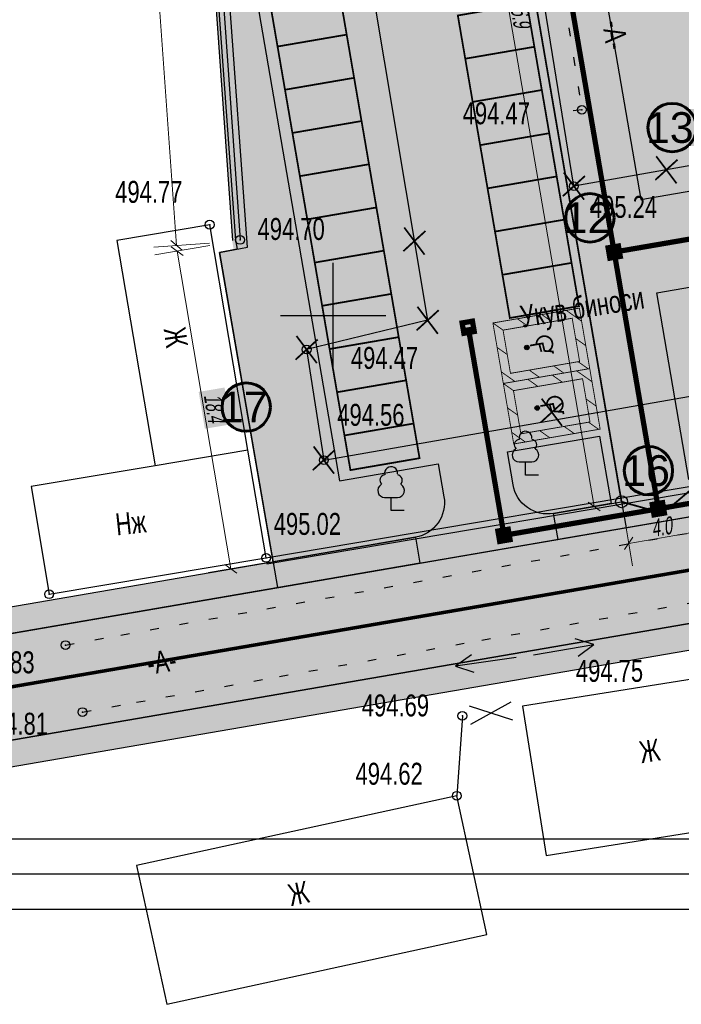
# Model space of a CAD drawing. Extents: x 0 to 667088, y 0 to 6446.
# Tile 10 of 256: x 1673 to 1710, y 240 to 296. Entities that reach past the tile are written whole.
import ezdxf

# ---------------------------------------------------------------- set-up
doc = ezdxf.new("R2010")
doc.units = 0
doc.header["$MEASUREMENT"] = 0
for name, pattern in [('CONTI', [0]), ('STRIH_1', [3, 2, -1]), ('STROT', [1.7, 0.5, -1.2])]:
    doc.linetypes.add(name, pattern=pattern)
for name, color, linetype in [('(002) Рамка', 7, 'Continuous'), ('Audi-СвК', 10, 'Continuous'), ('NAD_M0', 7, 'CONTI'), ('PI_OT0', 172, 'CONTI'), ('PI_TT0', 5, 'CONTI'), ('SETKR', 2, 'CONTI'), ('SIT_L0', 250, 'CONTI'), ('STR_L0', 6, 'CONTI'), ('USLZN0', 250, 'CONTI'), ('ZAPSK0', 250, 'CONTI'), ('стен', 7, 'Continuous')]:
    doc.layers.add(name, color=color, linetype=linetype)
doc.layers.add('.', color=7, linetype='Continuous', lineweight=15)
doc.layers.add('RAZMER CIP', color=252, linetype='Continuous', lineweight=18)
doc.styles.add('ESKD1', font='arial.ttf', dxfattribs={"width": 0.6, "oblique": 11})
doc.styles.add('GOST 2.304', font='CS_Gost2304.shx')
doc.styles.add('SHRFT', font='TXT', dxfattribs={"width": 0.75})
doc.styles.get("Standard").update_dxf_attribs({"font": 'times.ttf'})
doc.linetypes.add('ОГРАДА_ГЛИН', pattern='A,4,["|",Standard,S=0.8,R=0,X=0,Y=-0.8],0.5,["|",Standard,S=0.8,R=0,X=0,Y=-0.8],3.5', length=8)
doc.linetypes.add('ограждение2', pattern='A,0.25,-0.1,[132,ltypeshp.shx,S=0.1,R=0,X=-0.1,Y=0],-0.1,1', length=1.45)
doc.dimstyles.new('GENPLAN', dxfattribs={"dimtxt": 1, "dimasz": 0.6, "dimexe": 1.3, "dimexo": 1.5, "dimgap": 0.1, "dimtad": 1, "dimdec": 1, "dimzin": 0, "dimdsep": 46, "dimtxsty": 'ESKD1', "dimblk1": 'OBLIQUE', "dimblk2": 'OBLIQUE', "dimsah": 1, "dimcen": -2, "dimadec": 0, "dimazin": 0, "dimtfac": 0.75, "dimtdec": 1, "dimtix": 1, "dimtmove": 0, "dimatfit": 3, "dimfxl": 1, "dimtvp": 1.2, "dimtfill": 2, "dimtfillclr": 2, "dimlwd": 5, "dimlwe": 5, "dimarcsym": 0})

# ---------------------------------------------------------------- blocks, each defined once
blk = doc.blocks.new('BL_333')
at = {"color": 0}
for p, q in [((0, -3), (0, 3)), ((-3, 0), (3, 0))]:
    blk.add_line(p, q, dxfattribs=at)
blk = doc.blocks.new('BL_4031')
at = {"color": 0}
for p, q in [((0.5, 0), (4, 0)), ((4, 0), (3, 0.5)), ((3, -0.5), (4, 0))]:
    blk.add_line(p, q, dxfattribs=at)
blk = doc.blocks.new('BL_101')
at = {"color": 0}
for p, q in [((-0.37, 0.75), (0.37, 0.75)), ((0, 0), (0, 0.75)), ((0.75, 0), (0, 0))]:
    blk.add_line(p, q, dxfattribs=at)
for centre, radius, start, end in [((0, 2.13), 0.37, 355, 195), ((-0.34, 1.73), 0.3, 93.00000000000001, 230), ((0.34, 1.73), 0.3, 310, 87), ((-0.37, 1.14), 0.39, 120, 270), ((0.37, 1.14), 0.39, 270, 59.99999999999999)]:
    blk.add_arc(centre, radius, start, end, dxfattribs=at)
blk = doc.blocks.new('rhy')
at = {"layer": 'PI_TT0', "color": 0}
for centre in [(1354.941155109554, 290.78), (1354.481155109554, 286.43), (1333.711155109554, 284.23), (1335.441155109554, 283.36), (1339.241155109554, 277.11), (1340.221155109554, 270.81), (1336.931155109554, 265.23), (1324.551155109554, 263.16), (1325.491155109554, 260.26), (1326.451155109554, 256.44), (1348.121155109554, 256.23), (1347.801155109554, 251.67)]:
    blk.add_circle(centre, 0.25, dxfattribs=at)
for p in [(1354.941155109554, 290.78), (1354.481155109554, 286.43), (1333.711155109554, 284.23), (1335.441155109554, 283.36), (1339.241155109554, 277.11), (1340.221155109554, 270.81), (1336.931155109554, 265.23), (1324.551155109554, 263.16), (1325.491155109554, 260.26), (1326.451155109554, 256.44), (1348.121155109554, 256.23), (1347.801155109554, 251.67)]:
    blk.add_point(p, dxfattribs=at)
at = {"layer": 'SIT_L0', "color": 250}
for p, q in [((1355.621155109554, 260.29), (1354.551155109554, 260.61)), ((1352.171155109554, 259.7), (1355.621155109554, 260.29)), ((1354.721155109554, 259.63), (1355.621155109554, 260.29)), ((1348.501155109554, 256.8), (1350.971155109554, 256)), ((1350.891155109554, 257), (1348.591155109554, 255.73))]:
    blk.add_line(p, q, dxfattribs=at)
at = {"layer": 'STR_L0', "color": 0, "linetype": 'STROT'}
for points in [[(1325.491155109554, 260.26), (1328.651155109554, 260.83), (1336.971155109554, 262.33), (1348.701155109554, 264.44), (1362.101155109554, 266.84), (1375.441155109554, 269.22), (1386.971155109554, 271.27), (1394.941155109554, 272.66), (1400.561155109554, 273.59), (1406.191155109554, 274.48), (1411.821155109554, 275.35), (1417.461155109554, 276.2), (1423.091155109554, 277.06), (1428.721155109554, 277.93), (1434.351155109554, 278.84)], [(1338.881155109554, 323.82), (1349.301155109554, 325.67), (1354.941155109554, 290.78), (1353.871155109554, 290.67)], [(1326.451155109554, 256.44), (1329.541155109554, 257), (1337.701155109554, 258.47), (1349.231155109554, 260.54), (1362.441155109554, 262.9), (1375.641155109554, 265.25), (1387.141155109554, 267.28), (1395.251155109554, 268.67), (1401.111155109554, 269.6), (1406.971155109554, 270.46), (1412.851155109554, 271.27), (1418.721155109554, 272.08), (1424.601155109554, 272.9), (1430.461155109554, 273.76), (1436.321155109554, 274.69)]]:
    blk.add_lwpolyline(points, dxfattribs=at)
at = {"layer": 'STR_L0', "color": 0}
for points in [[(1338.711155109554, 323.17), (1346.141155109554, 278.78), (1339.241155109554, 277.11), (1340.221155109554, 270.81), (1430.271155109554, 286.52), (1424.401155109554, 321.82), (1415.151155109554, 320.21), (1418.311155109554, 301.14), (1376.681155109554, 293.55), (1373.131155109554, 312.37), (1363.671155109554, 310.62), (1367.401155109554, 288.7), (1354.481155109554, 286.43), (1348.261155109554, 324.79), (1338.711155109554, 323.17)], [(1332.195033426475, 321.8856982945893), (1333.174887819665, 309.4275495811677), (1335.004757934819, 283.3294020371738)], [(1335.891155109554, 271.38), (1333.711155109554, 284.23), (1328.421155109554, 283.33)], [(1328.421155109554, 283.33), (1330.601155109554, 270.49)], [(1336.931155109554, 265.23), (1335.891155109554, 271.38), (1330.601155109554, 270.49), (1323.521155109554, 269.31)], [(1323.521155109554, 269.31), (1324.551155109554, 263.16), (1336.921155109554, 265.23)], [(1351.541155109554, 256.77), (1352.891155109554, 248.26), (1369.021155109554, 250.83), (1367.671155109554, 259.34), (1351.541155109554, 256.77)], [(1348.121155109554, 256.23), (1347.801155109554, 251.67)], [(1329.541155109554, 247.69), (1331.261155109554, 239.78), (1349.521155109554, 243.76), (1347.801155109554, 251.67), (1329.541155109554, 247.69)]]:
    blk.add_lwpolyline(points, dxfattribs=at)
at = {"layer": 'ZAPSK0', "color": 0, "linetype": 'ОГРАДА_ГЛИН', "ltscale": 0.5}
for points in [[(1332.631155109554, 321.92), (1333.611155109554, 309.46), (1335.441155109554, 283.36)], [(1336.921155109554, 265.23), (1394.201155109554, 274.89), (1436.191155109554, 282.34)]]:
    blk.add_lwpolyline(points, dxfattribs=at)
at = {"layer": 'ZAPSK0', "color": 0, "linetype": 'ByBlock'}
blk.add_lwpolyline([(1336.979067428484, 264.8866027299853), (1394.260530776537, 274.5468495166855), (1436.251991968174, 281.9971087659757)], dxfattribs=at)
at = {"layer": 'SETKR', "color": 112}
blk.add_blockref('BL_333', (1340.751155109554, 279.05), dxfattribs=at)
at = {"layer": 'USLZN0', "color": 250}
for p in [(1351.721155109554, 269.95), (1344.056923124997, 267.9305579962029)]:
    blk.add_blockref('BL_101', p, dxfattribs=at)
at = {"layer": 'USLZN0', "color": 250, "rotation": 188}
blk.add_blockref('BL_4031', (1351.681155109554, 259.62), dxfattribs=at)
at = {"layer": 'NAD_M0', "color": 7, "style": 'SHRFT', "width": 0.75}
for s, rotation, p in [('-А-', 278, (1356.101155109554, 295.79)), ('Укув биноси', 9, (1351.531155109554, 278.36)), ('Ж', 278, (1331.081155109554, 278.29)), ('Нж', 6, (1328.411155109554, 266.51)), ('-А-', 9, (1330.241155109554, 258.57)), ('Ж', 9, (1358.331155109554, 253.52)), ('Ж', 12, (1338.341155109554, 245.37))]:
    blk.add_text(s, height=1.25, rotation=rotation, dxfattribs=at).set_placement(p)
at = {"layer": 'PI_OT0', "color": 0, "style": 'SHRFT', "width": 0.75}
for s, p in [('494.47', (1348.140411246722, 289.9553917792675)), ('494.77', (1328.322552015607, 285.4762445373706)), ('495.24', (1355.394624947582, 284.6201763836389)), ('494.70', (1336.441155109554, 283.36)), ('494.47', (1341.764039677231, 276.0096316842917)), ('494.56', (1340.987000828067, 272.7623894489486)), ('495.02', (1337.363752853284, 266.5446655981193)), ('494.83', (1319.890499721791, 258.6528142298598)), ('494.75', (1354.595052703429, 258.1656277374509)), ('494.69', (1342.386870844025, 256.1958497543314)), ('494.81', (1320.656167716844, 255.1511983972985)), ('494.62', (1342.028749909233, 252.3011500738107))]:
    blk.add_text(s, height=1.25, dxfattribs=at).set_placement(p)
blk = doc.blocks.new('A$C14e98bf5')
at = {"layer": '.', "linetype": 'Continuous', "lineweight": 30, "true_color": 0x7aafdf, "transparency": 33554687}
h = blk.add_hatch(color=143, dxfattribs=at)
h.dxf.hatch_style = 1
h.paths.add_polyline_path([(-33.50939620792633, 20.72560671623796), (-33.50939620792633, -13.49215335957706), (-9.55696415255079, -13.49215335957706), (-9.55696415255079, 20.72560671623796)])
h.paths.add_polyline_path([(-12.97874016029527, 17.30383070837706), (-12.97874016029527, -10.07037735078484), (-30.08762019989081, -10.07037735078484), (-30.08762019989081, 17.30383070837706)], flags=16)
at = {"layer": '.', "linetype": 'Continuous', "lineweight": 30, "true_color": 0xfecc66, "transparency": 33554687}
h = blk.add_hatch(color=31, dxfattribs=at)
h.dxf.hatch_style = 1
edge = h.paths.add_edge_path()
edge.add_arc((-21.21175285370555, 9.314839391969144), 0.8774987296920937, 0, 360)
at = {"color": 31, "linetype": 'Continuous', "lineweight": 30, "true_color": 0xfecc66, "const_width": 0.3421776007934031}
for points in [[(-9.55696415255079, 20.72560671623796), (-33.50939620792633, 20.72560671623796), (-33.50939620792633, -13.49215335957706), (-9.55696415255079, -13.49215335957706)], [(-12.97874016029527, 17.30383070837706), (-30.08762019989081, 17.30383070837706), (-30.08762019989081, -10.07037735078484), (-12.97874016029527, -10.07037735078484)]]:
    blk.add_lwpolyline(points, close=True, dxfattribs=at)
at = {"color": 31, "linetype": 'Continuous', "lineweight": 30, "true_color": 0xfecc66}
for points, const_width in [([(-33.50939620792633, 16.1296628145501), (-28.91345230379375, 20.72560671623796)], 0.3421776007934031), ([(-19.23520822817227, 20.72560671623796), (-22.65698423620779, 17.30383070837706)], 0.3421776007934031), ([(-12.97874016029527, 17.30383070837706), (-9.55696415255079, 20.72560671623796)], 0.3421776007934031), ([(-33.50939620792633, 6.451418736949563), (-30.08762019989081, 9.873194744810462)], 0.3421776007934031), ([(-20.68947678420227, 7.953844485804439), (-20.68947678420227, 2.947397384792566), (-23.71165182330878, 2.746248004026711), (-24.46804231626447, -0.4091127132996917), (-25.31984478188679, -0.4091127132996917)], 0.6843552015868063), ([(-12.97874016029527, 7.62558663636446), (-9.55696415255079, 11.04736264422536)], 0.3421776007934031), ([(-20.68947678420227, 4.300367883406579), (-23.84199094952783, 3.964761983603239)], 0.6843552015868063), ([(-30.08762019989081, 0.1949506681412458), (-33.50939620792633, -3.226825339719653)], 0.3421776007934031), ([(-12.97874016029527, -2.052657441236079), (-9.55696415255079, 1.36911856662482)], 0.3421776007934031), ([(-33.50939620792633, -12.90506941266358), (-30.08762019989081, -9.483293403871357)], 0.3421776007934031), ([(-24.41823608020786, -13.49215335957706), (-20.99646007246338, -10.07037735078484)], 0.3421776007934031), ([(-14.73999200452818, -13.49215335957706), (-9.55696415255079, -8.309125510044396)], 0.3421776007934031)]:
    blk.add_lwpolyline(points, dxfattribs=dict(at, const_width=const_width))
at = {"color": 31, "linetype": 'Continuous', "lineweight": 30, "true_color": 0xfecc66, "const_width": 0.6843552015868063}
blk.add_lwpolyline([(-20.68947678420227, 5.414836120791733, -1.790536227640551), (-24.05993410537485, 1.293352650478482)], format="xyb", dxfattribs=at)
at = {"color": 31, "linetype": 'Continuous', "lineweight": 30, "true_color": 0xfecc66}
blk.add_circle((-21.21175285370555, 9.314839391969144), 0.8774987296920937, dxfattribs=at)
at = {"color": 5, "linetype": 'Continuous', "lineweight": 30}
blk.add_arc((-21.10524287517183, 2.315956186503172), 3.126646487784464, 199.0904754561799, 82.35845472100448, dxfattribs=at)
blk = doc.blocks.new('уфывсми ис')
at = {"color": 1, "const_width": 0.1125}
for points in [[(348993.3081389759, 4123795.696172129), (348991.8819234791, 4123794.395449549)], [(348991.9396004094, 4123795.918998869), (348993.2504620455, 4123794.172622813)]]:
    blk.add_lwpolyline(points, dxfattribs=at)
blk = doc.blocks.new('_Oblique')
at = {"color": 0, "linetype": 'ByBlock', "lineweight": -2}
blk.add_line((-0.5, -0.5), (0.5, 0.5), dxfattribs=at)
blk = doc.blocks.new('*D180')
at = {"color": 0, "lineweight": 5, "transparency": 16777216}
for p, q in [((1695.898704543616, 324.2333033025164), (1694.537401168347, 323.9990571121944)), ((1695.818571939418, 324.2195144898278), (1705.464283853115, 268.1642157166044)), ((1705.544416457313, 268.178004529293), (1704.183113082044, 267.9437583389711))]:
    blk.add_line(p, q, dxfattribs=at)
at = {"layer": 'Defpoints', "color": 0, "lineweight": 30, "transparency": 16777216}
for p in [(1697.376978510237, 324.4876771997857), (1707.022690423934, 268.4323784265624), (1705.464283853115, 268.1642157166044)]:
    blk.add_point(p, dxfattribs=at)
at = {"color": 0, "lineweight": 5, "transparency": 16777216, "xscale": 0.6, "yscale": 0.6, "zscale": 0.6}
for p, rotation in [((1695.818571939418, 324.2195144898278), 99.76355132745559), ((1705.464283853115, 268.1642157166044), 279.7635513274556)]:
    blk.add_blockref('_Oblique', p, dxfattribs=dict(at, rotation=rotation))
at = {"color": 0, "lineweight": 30, "transparency": 16777216, "insert": (1701.243157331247, 296.2954076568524), "char_height": 1, "attachment_point": 5, "rotation": 279.7635513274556, "style": 'ESKD1', "bg_fill": 1, "box_fill_scale": 1.25, "bg_fill_color": 2, "bg_fill_transparency": 0}
blk.add_mtext('56.9', dxfattribs=at)
blk = doc.blocks.new('*D181')
at = {"color": 0, "lineweight": 5, "transparency": 16777216}
for p, q in [((1711.219128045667, 267.6324334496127), (1711.593316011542, 265.4578657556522)), ((1707.277064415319, 266.9541042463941), (1707.651252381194, 264.7795365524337)), ((1707.430795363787, 266.0607073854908), (1711.372858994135, 266.7390365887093))]:
    blk.add_line(p, q, dxfattribs=at)
at = {"layer": 'Defpoints', "color": 0, "lineweight": 30, "transparency": 16777216}
for p in [(1710.964754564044, 269.1107074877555), (1707.022690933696, 268.4323782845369), (1711.372858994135, 266.7390365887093)]:
    blk.add_point(p, dxfattribs=at)
at = {"color": 0, "lineweight": 5, "transparency": 16777216, "xscale": 0.6, "yscale": 0.6, "zscale": 0.6}
for p, rotation in [((1711.372858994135, 266.7390365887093), 9.763535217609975), ((1707.430795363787, 266.0607073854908), 189.76353521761)]:
    blk.add_blockref('_Oblique', p, dxfattribs=dict(at, rotation=rotation))
at = {"color": 0, "lineweight": 30, "transparency": 16777216, "insert": (1709.298284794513, 267.0016014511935), "char_height": 1, "attachment_point": 5, "rotation": 9.763535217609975, "style": 'ESKD1', "bg_fill": 1, "box_fill_scale": 1.25, "bg_fill_color": 2, "bg_fill_transparency": 0}
blk.add_mtext('4.0', dxfattribs=at)
blk = doc.blocks.new('*D188')
at = {"color": 0, "lineweight": 5, "transparency": 16777216}
for p, q in [((1683.546081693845, 283.0399990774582), (1680.39963739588, 282.5077527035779)), ((1684.745848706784, 264.6088519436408), (1681.681427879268, 282.7245778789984)), ((1686.610502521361, 264.9242731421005), (1683.464058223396, 264.3920267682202))]:
    blk.add_line(p, q, dxfattribs=at)
at = {"layer": 'Defpoints', "color": 0, "lineweight": 30, "transparency": 16777216}
for p in [(1685.025070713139, 283.2901819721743), (1681.681427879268, 282.7245778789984), (1688.089491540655, 265.1744560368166)]:
    blk.add_point(p, dxfattribs=at)
at = {"color": 0, "lineweight": 5, "transparency": 16777216, "xscale": 0.6, "yscale": 0.6, "zscale": 0.6}
for p, rotation in [((1681.681427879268, 282.7245778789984), 99.60115346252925), ((1684.745848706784, 264.6088519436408), 279.6011534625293)]:
    blk.add_blockref('_Oblique', p, dxfattribs=dict(at, rotation=rotation))
at = {"color": 0, "lineweight": 30, "transparency": 16777216, "insert": (1683.815658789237, 273.7685515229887), "char_height": 1, "attachment_point": 5, "rotation": 279.6011534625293, "style": 'ESKD1', "bg_fill": 1, "box_fill_scale": 1.25, "bg_fill_color": 2, "bg_fill_transparency": 0}
blk.add_mtext('18.4', dxfattribs=at)
blk = doc.blocks.new('*D189')
at = {"color": 0, "lineweight": 5, "transparency": 16777216}
for p, q in [((1680.759495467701, 321.7981621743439), (1677.577458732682, 321.5699522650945)), ((1681.643546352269, 283.0476651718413), (1678.874128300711, 321.6629470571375)), ((1683.528913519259, 283.1828802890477), (1680.34687678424, 282.9546703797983))]:
    blk.add_line(p, q, dxfattribs=at)
at = {"layer": 'Defpoints', "color": 0, "lineweight": 30, "transparency": 16777216}
for p in [(1682.255652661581, 321.9054638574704), (1678.874128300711, 321.6629470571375), (1685.025070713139, 283.2901819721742)]:
    blk.add_point(p, dxfattribs=at)
at = {"color": 0, "lineweight": 5, "transparency": 16777216, "xscale": 0.6, "yscale": 0.6, "zscale": 0.6}
for p, rotation in [((1678.874128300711, 321.6629470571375), 94.10212602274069), ((1681.643546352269, 283.0476651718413), 274.1021260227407)]:
    blk.add_blockref('_Oblique', p, dxfattribs=dict(at, rotation=rotation))
at = {"color": 0, "lineweight": 30, "transparency": 16777216, "insert": (1680.868186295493, 302.3990075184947), "char_height": 1, "attachment_point": 5, "rotation": 274.10212602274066, "style": 'ESKD1', "bg_fill": 1, "box_fill_scale": 1.25, "bg_fill_color": 2, "bg_fill_transparency": 0}
blk.add_mtext('38.7', dxfattribs=at)

msp = doc.modelspace()

# ---------------------------------------------------------------- hatches: boundary and pattern name
at = {"layer": '.', "lineweight": 30, "true_color": 0xf15558}
h = msp.add_hatch(color=13, dxfattribs=at)
h.dxf.hatch_style = 1
h.paths.add_polyline_path([(1695.518080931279, 264.9306822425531), (1638.959352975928, 255.1983624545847), (1638.704979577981, 256.6766365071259), (1695.263707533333, 266.40895629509)])
edge = h.paths.add_edge_path()
edge.add_arc((1862.654894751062, 283.5437122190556), 4.000000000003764, 15.533649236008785, 99.76353197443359, ccw=False)
edge.add_line((1866.508788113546, 284.6149292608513), (1871.195400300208, 267.7540104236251))
edge.add_line((1871.195400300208, 267.7540104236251), (1869.750190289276, 267.3523040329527))
edge.add_line((1869.750190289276, 267.3523040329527), (1864.81890295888, 285.0934851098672))
edge.add_line((1864.81890295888, 285.0934851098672), (1863.131340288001, 286.1624384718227))
edge.add_line((1863.131340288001, 286.1624384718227), (1640.268465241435, 247.8134011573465))
edge.add_line((1640.268465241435, 247.8134011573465), (1639.976846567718, 249.2852662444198))
edge.add_line((1639.976846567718, 249.2852662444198), (1861.97656568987, 287.4857763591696))
h.paths.add_polyline_path([(1786.596780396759, 280.6030118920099), (1786.342406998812, 282.0812859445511), (1710.964754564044, 269.1107074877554), (1711.219127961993, 267.6324334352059)], flags=17)
edge = h.paths.add_edge_path()
edge.add_line((1665.822882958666, 383.9838423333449), (1665.559459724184, 385.4605305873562))
edge.add_line((1665.559459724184, 385.4605305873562), (1826.727114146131, 414.2108810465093))
edge.add_arc((1827.42957610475, 410.2730457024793), 3.99999999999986, 15.53364923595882, 100.11447778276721, ccw=False)
edge.add_line((1831.283469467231, 411.3442627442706), (1862.740435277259, 298.1722471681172))
edge.add_arc((1858.886541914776, 297.1010301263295), 4.000000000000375, -80.23646802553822, 15.533649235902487, ccw=False)
edge.add_line((1859.56487097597, 293.1589659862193), (1790.538844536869, 281.281340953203))
edge.add_line((1790.538844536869, 281.281340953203), (1790.284471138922, 282.7596150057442))
edge.add_line((1790.284471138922, 282.7596150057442), (1860.646921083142, 294.8672045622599))
edge.add_line((1860.646921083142, 294.8672045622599), (1861.658385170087, 296.4640085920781))
edge.add_line((1861.658385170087, 296.4640085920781), (1829.595637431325, 411.8154321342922))
edge.add_line((1829.595637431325, 411.8154321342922), (1827.882425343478, 412.8932947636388))
edge.add_line((1827.882425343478, 412.8932947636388), (1665.822882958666, 383.9838423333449))
h.paths.add_polyline_path([(1878.903187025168, 269.8964445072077), (1880.348397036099, 270.2981508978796), (1796.252592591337, 572.8477276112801), (1794.805839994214, 572.4515709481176)])
h.paths.add_polyline_path([(1703.147835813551, 267.7656144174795), (1707.02269046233, 268.4323782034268), (1707.277063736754, 266.9541043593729), (1703.402209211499, 266.2873403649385)], flags=17)
at = {"layer": '.', "lineweight": 30, "true_color": 0x3f4040}
h = msp.add_hatch(color=250, dxfattribs=at)
h.dxf.hatch_style = 1
edge = h.paths.add_edge_path()
edge.add_line((1787.098053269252, 570.3091368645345), (1792.878893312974, 571.9159624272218))
edge.add_line((1792.878893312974, 571.9159624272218), (1876.976240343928, 269.3608359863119))
edge.add_line((1876.976240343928, 269.3608359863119), (1871.195400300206, 267.7540104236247))
edge.add_line((1871.195400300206, 267.7540104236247), (1866.508788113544, 284.6149292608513))
edge.add_arc((1862.654894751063, 283.5437122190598), 4.000000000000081, 15.53364923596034, 99.763531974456)
edge.add_line((1861.97656568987, 287.4857763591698), (1639.976846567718, 249.2852662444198))
edge.add_line((1639.976846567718, 249.2852662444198), (1638.959352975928, 255.1983624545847))
edge.add_line((1638.959352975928, 255.1983624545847), (1859.56487097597, 293.1589659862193))
edge.add_arc((1858.886541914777, 297.1010301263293), 4.000000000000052, 279.763531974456, 375.5336492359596)
edge.add_line((1862.740435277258, 298.1722471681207), (1831.283469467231, 411.3442627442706))
edge.add_arc((1827.42957610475, 410.2730457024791), 4.000000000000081, 15.53364923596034, 100.1144777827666)
edge.add_line((1826.727114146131, 414.2108810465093), (1665.559459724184, 385.4605305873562))
edge.add_line((1665.559459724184, 385.4605305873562), (1664.68138227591, 390.3828247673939))
edge.add_line((1664.68138227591, 390.3828247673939), (1824.636599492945, 418.9168911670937))
edge.add_arc((1823.934137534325, 422.8547265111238), 4.000000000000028, 280.1144777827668, 375.511939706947)
edge.add_line((1827.788436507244, 423.9244832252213), (1787.098053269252, 570.3091368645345))
at = {"layer": 'Audi-СвК', "ltscale": 100, "true_color": 0xffffff, "transparency": 33554687}
h = msp.add_hatch(color=7, dxfattribs=at)
edge = h.paths.add_edge_path()
edge.add_arc((1709.907625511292, 289.7648119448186), 1.37986408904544, 11.98373257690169, 371.9837325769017)
h = msp.add_hatch(color=7, dxfattribs=at)
edge = h.paths.add_edge_path()
edge.add_arc((1705.21859355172, 284.6201763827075), 1.37986408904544, 11.98373257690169, 371.9837325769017)
h = msp.add_hatch(color=7, dxfattribs=at)
edge = h.paths.add_edge_path()
edge.add_arc((1685.620922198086, 273.8317767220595), 1.37986408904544, 11.98373257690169, 371.9837325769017)
h = msp.add_hatch(color=7, dxfattribs=at)
edge = h.paths.add_edge_path()
edge.add_arc((1708.555850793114, 270.2074851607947), 1.37986408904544, 11.98373257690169, 371.9837325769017)
at = {"layer": 'стен', "lineweight": 30}
h = msp.add_hatch(color=9, dxfattribs=at)
h.dxf.hatch_style = 1
h.paths.add_polyline_path([(1687.411023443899, 263.5356636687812), (1859.564870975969, 293.1589659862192), (1862.740435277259, 298.1722471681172), (1831.283469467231, 411.3442627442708), (1826.727114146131, 414.2108810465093), (1665.559459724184, 385.4605305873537), (1666.086306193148, 382.5071540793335), (1685.553415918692, 385.9798498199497), (1688.422454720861, 322.946828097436), (1682.20547115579, 321.8969898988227), (1685.015785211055, 283.3418255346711), (1685.107208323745, 282.8333538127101), (1684.087759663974, 282.6500571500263)])
h = msp.add_hatch(color=72, dxfattribs=at)
h.dxf.hatch_style = 1
h.paths.add_polyline_path([(1791.701788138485, 297.5326363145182), (1787.856273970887, 296.8709210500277), (1780.731412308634, 338.2765798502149), (1787.820054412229, 339.4963550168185), (1790.943975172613, 325.7716959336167), (1786.588796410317, 324.9598003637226)], flags=17)
edge = h.paths.add_edge_path()
edge.add_line((1747.843583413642, 303.3484543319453), (1745.836954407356, 315.0098450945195))
edge.add_arc((1748.793502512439, 315.5185918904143), 2.999999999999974, 99.7635319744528, 189.7635319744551, ccw=False)
edge.add_line((1748.284755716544, 318.4751399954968), (1776.209030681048, 323.2801980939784))
edge.add_arc((1776.717777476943, 320.3236499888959), 3.000000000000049, 9.763531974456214, 99.76353197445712, ccw=False)
edge.add_line((1779.674325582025, 320.8323967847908), (1783.493428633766, 298.6379338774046))
edge.add_line((1783.493428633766, 298.6379338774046), (1777.654530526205, 297.633207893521))
edge.add_line((1777.654530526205, 297.633207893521), (1776.574285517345, 303.910967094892))
edge.add_line((1776.574285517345, 303.910967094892), (1754.187776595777, 300.0588100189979))
edge.add_line((1754.187776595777, 300.0588100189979), (1753.460080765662, 304.2877573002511))
edge.add_line((1753.460080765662, 304.2877573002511), (1747.843583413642, 303.3484543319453))
h.paths.add_polyline_path([(1774.519684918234, 374.3756196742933), (1791.245123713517, 378.03), (1790.295123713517, 383.9), (1798.915123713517, 385.09), (1798.765123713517, 386.05), (1805.305123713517, 387.02), (1805.085123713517, 388.31), (1809.435123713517, 388.95), (1808.905123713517, 392.21), (1823.195123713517, 394.75), (1827.755123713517, 368.37), (1828.425123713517, 362.18), (1808.725123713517, 357.65), (1806.735123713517, 370.03), (1792.935123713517, 367.94), (1791.465123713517, 376.24), (1774.894657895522, 372.1964892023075), (1780.222665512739, 341.2331279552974), (1787.140863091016, 342.4235739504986), (1785.644194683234, 349.1442632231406), (1831.691374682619, 359.7990547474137), (1837.257556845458, 336.0311301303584), (1803.621913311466, 328.2688189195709), (1811.274896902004, 287.2513815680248), (1854.010965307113, 294.8221258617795), (1829.120564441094, 388.8659242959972), (1825.719850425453, 401.124085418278), (1804.295250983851, 399.1106422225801), (1804.491617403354, 397.8973782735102), (1771.626156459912, 391.191167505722)])
edge = h.paths.add_edge_path()
edge.add_line((1768.095123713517, 336.01), (1776.770738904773, 337.6566173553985))
edge.add_line((1776.770738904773, 337.6566173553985), (1768.46369442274, 385.98223277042))
edge.add_line((1768.46369442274, 385.98223277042), (1758.214046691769, 396.9068938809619))
edge.add_line((1758.214046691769, 396.9068938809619), (1686.339904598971, 383.4410053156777))
edge.add_line((1686.339904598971, 383.4410053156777), (1687.106438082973, 365.9257152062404))
edge.add_line((1687.106438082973, 365.9257152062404), (1696.820205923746, 366.4772554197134))
edge.add_line((1696.820205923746, 366.4772554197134), (1697.710330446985, 346.1379100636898))
edge.add_line((1697.710330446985, 346.1379100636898), (1700.997360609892, 327.0355532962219))
edge.add_arc((1703.953908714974, 327.5443000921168), 2.999999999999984, 189.7635319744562, 283.4051850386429)
edge.add_line((1704.649416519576, 324.6260353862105), (1736.135123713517, 332.13))
edge.add_line((1736.135123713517, 332.13), (1735.740020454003, 334.8291195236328))
edge.add_line((1735.740020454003, 334.8291195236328), (1727.179677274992, 332.7372769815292))
edge.add_line((1727.179677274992, 332.7372769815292), (1727.402825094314, 331.5126363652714))
edge.add_line((1727.402825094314, 331.5126363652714), (1715.816465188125, 329.2397129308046))
edge.add_line((1715.816465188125, 329.2397129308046), (1712.710992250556, 344.8744729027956))
edge.add_line((1712.710992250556, 344.8744729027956), (1721.149366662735, 346.653256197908))
edge.add_line((1721.149366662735, 346.653256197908), (1714.905123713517, 357.71))
edge.add_line((1714.905123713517, 357.71), (1704.605123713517, 364))
edge.add_line((1704.605123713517, 364), (1700.885123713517, 363.11))
edge.add_line((1700.885123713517, 363.11), (1698.555123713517, 372.25))
edge.add_line((1698.555123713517, 372.25), (1709.635123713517, 374.95))
edge.add_line((1709.635123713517, 374.95), (1711.935123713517, 365.74))
edge.add_line((1711.935123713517, 365.74), (1721.625123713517, 347.93))
edge.add_line((1721.625123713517, 347.93), (1720.145123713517, 357.51))
edge.add_line((1720.145123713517, 357.51), (1766.935123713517, 365.04))
edge.add_line((1766.935123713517, 365.04), (1768.745123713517, 353.32))
edge.add_line((1768.745123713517, 353.32), (1765.245123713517, 352.75))
edge.add_line((1765.245123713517, 352.75), (1768.095123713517, 336.01))
h.paths.add_polyline_path([(1738.715123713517, 340.3), (1751.785123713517, 342.08), (1753.325123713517, 332.74), (1757.830561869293, 333.3876847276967), (1759.516353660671, 324.4665999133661), (1741.885908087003, 321.4328482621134)])
h.paths.add_polyline_path([(1738.705123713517, 344), (1737.979236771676, 348.515854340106), (1750.385123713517, 350.51), (1751.145123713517, 345.97)], flags=17)
edge = h.paths.add_edge_path()
edge.add_line((1708.115776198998, 285.6673554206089), (1712.077543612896, 286.3490749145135))
edge.add_line((1712.077543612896, 286.3490749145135), (1710.997302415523, 292.6268119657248))
edge.add_line((1710.997302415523, 292.6268119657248), (1739.685672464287, 297.5633613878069))
edge.add_line((1739.685672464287, 297.5633613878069), (1738.948000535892, 301.8502839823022))
edge.add_line((1738.948000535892, 301.8502839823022), (1742.913291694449, 302.5163009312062))
edge.add_line((1742.913291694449, 302.5163009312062), (1740.90937216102, 314.1619222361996))
edge.add_arc((1737.952824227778, 313.6531744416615), 2.999999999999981, 9.763551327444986, 99.76350792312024)
edge.add_line((1737.444078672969, 316.6097227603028), (1709.208264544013, 311.7510688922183))
edge.add_line((1709.208264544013, 311.7510688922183), (1708.603227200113, 315.2672031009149))
edge.add_arc((1706.139437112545, 314.8432474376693), 2.499999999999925, 9.763531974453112, 99.76353197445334)
edge.add_line((1705.715481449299, 317.3070375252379), (1705.222723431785, 317.2222463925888))
edge.add_arc((1705.646679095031, 314.7584563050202), 2.499999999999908, 99.76353197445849, 189.763531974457)
edge.add_line((1703.182889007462, 314.3345006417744), (1708.115776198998, 285.6673554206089))
h.paths.add_polyline_path([(1709.031520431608, 280.3455688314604), (1712.992310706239, 281.0271201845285), (1714.073562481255, 274.7493677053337), (1779.639178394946, 286.0315440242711), (1778.55890767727, 292.3094653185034), (1784.409172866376, 293.3161472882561), (1786.240657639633, 282.6725955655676), (1710.863005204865, 269.7020171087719)])
edge = h.paths.add_edge_path()
edge.add_line((1700.515245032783, 271.2710542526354), (1705.769822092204, 272.1752334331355))
edge.add_line((1705.769822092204, 272.1752334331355), (1706.431380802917, 268.3306290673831))
edge.add_line((1706.431380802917, 268.3306290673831), (1703.147835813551, 267.7656144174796))
edge.add_arc((1702.808671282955, 269.7366464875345), 1.999999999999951, 189.7635319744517, 279.76353197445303, ccw=False)
edge.add_line((1700.8376392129, 269.3974819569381), (1700.515245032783, 271.2710542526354))
edge = h.paths.add_edge_path()
edge.add_line((1684.087759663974, 282.6500571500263), (1685.69683724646, 282.9393689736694))
edge.add_line((1685.69683724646, 282.9393689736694), (1683.523502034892, 312.7627873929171))
edge.add_line((1683.523502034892, 312.7627873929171), (1690.946516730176, 269.6245182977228))
edge.add_line((1690.946516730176, 269.6245182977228), (1696.573180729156, 270.5927261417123))
edge.add_line((1696.573180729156, 270.5927261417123), (1696.89557507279, 268.7191528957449))
edge.add_arc((1694.924543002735, 268.3799883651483), 1.999999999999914, -80.2364680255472, 9.763531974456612, ccw=False)
edge.add_line((1695.263707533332, 266.4089562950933), (1687.15408473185, 265.0134962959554))
edge.add_line((1687.15408473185, 265.0134962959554), (1684.087759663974, 282.6500571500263))
h.paths.add_polyline_path([(1705.485123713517, 364.21), (1710.975123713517, 365.51), (1714.995123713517, 358.51)], flags=17)

# ---------------------------------------------------------------- linework, layer by layer
at = {"color": 18, "lineweight": 30, "true_color": 0x000000}
for points in [[(1661.981008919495, 453.6900936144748), (1991.329744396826, 453.6900936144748), (1991.329744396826, 245.1932846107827), (1661.981008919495, 245.1932846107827)], [(1663.981008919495, 451.6900936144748), (1989.329744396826, 451.6900936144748), (1989.329744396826, 247.1932846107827), (1663.981008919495, 247.1932846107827)], [(1665.981008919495, 449.6900936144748), (1893.411134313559, 449.6900936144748), (1893.411134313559, 249.1932846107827), (1665.981008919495, 249.1932846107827)], [(1687.411023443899, 263.5356636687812), (1859.564870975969, 293.1589659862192), (1862.740435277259, 298.1722471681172), (1831.283469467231, 411.3442627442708), (1826.727114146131, 414.2108810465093), (1665.559459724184, 385.4605305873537), (1666.086306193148, 382.5071540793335), (1685.553415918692, 385.9798498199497), (1688.422454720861, 322.946828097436), (1682.20547115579, 321.8969898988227), (1685.015785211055, 283.3418255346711), (1685.107208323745, 282.8333538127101), (1684.087759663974, 282.6500571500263)]]:
    msp.add_lwpolyline(points, close=True, dxfattribs=at)
at = {"color": 2, "lineweight": 30, "const_width": 0.3}
for points in [[(1739.825703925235, 326.3564545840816), (1700.256454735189, 319.5475923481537), (1709.120909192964, 268.0324059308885)], [(1698.276808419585, 278.3827364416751), (1700.318474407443, 266.5177305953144), (1860.105896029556, 294.0130852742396)], [(1711.234539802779, 283.4643079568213), (1706.602620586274, 282.6672723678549)]]:
    msp.add_lwpolyline(points, dxfattribs=at)
at = {"color": 18, "linetype": 'ограждение2', "lineweight": 30, "ltscale": 2, "true_color": 0x000000, "const_width": 0.1}
msp.add_lwpolyline([(1688.568278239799, 322.971920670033), (1697.376978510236, 324.4876771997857), (1707.022690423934, 268.4323784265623)], dxfattribs=at)
at = {"color": 5, "lineweight": 30}
for points in [[(1709.031520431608, 280.3455688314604), (1712.992310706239, 281.0271201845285), (1714.073562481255, 274.7493677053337), (1779.639178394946, 286.0315440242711), (1778.55890767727, 292.3094653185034), (1784.409172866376, 293.3161472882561), (1786.240657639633, 282.6725955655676), (1710.863005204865, 269.7020171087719)], [(1703.147835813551, 267.7656144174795), (1707.02269046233, 268.4323782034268), (1707.277063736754, 266.9541043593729), (1703.402209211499, 266.2873403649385)]]:
    msp.add_lwpolyline(points, close=True, dxfattribs=at)
at = {"color": 1, "lineweight": 30, "const_width": 0.3}
for points in [[(1706.357840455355, 282.3207428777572), (1706.949150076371, 282.422492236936), (1706.847400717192, 283.0138018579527), (1706.256091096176, 282.9120524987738)], [(1698.032028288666, 278.0362069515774), (1698.623337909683, 278.1379563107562), (1698.521588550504, 278.7292659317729), (1697.930278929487, 278.627516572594)], [(1708.876129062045, 267.6858764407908), (1709.467438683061, 267.7876257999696), (1709.365689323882, 268.3789354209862), (1708.774379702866, 268.2771860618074)], [(1700.073694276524, 266.1712011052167), (1700.665003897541, 266.2729504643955), (1700.563254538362, 266.8642600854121), (1699.971944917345, 266.7625107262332)]]:
    msp.add_lwpolyline(points, close=True, dxfattribs=at)
at = {"color": 18, "lineweight": 30, "true_color": 0x000000, "const_width": 0.1}
for points in [[(1710.964754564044, 269.1107074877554), (1709.649803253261, 267.9933963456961)], [(1707.022690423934, 268.4323784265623), (1708.908525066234, 267.9069636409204)]]:
    msp.add_lwpolyline(points, dxfattribs=at)
at = {"lineweight": 60, "ltscale": 50, "transparency": 33554687}
for centre in [(1709.907625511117, 289.7648119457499), (1705.218593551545, 284.6201763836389), (1685.620922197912, 273.8317767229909), (1708.55585079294, 270.207485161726)]:
    msp.add_circle(centre, 1.379864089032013, dxfattribs=at)
at = {"color": 18, "lineweight": 30, "true_color": 0x000000}
msp.add_circle((1707.022690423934, 268.4323784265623), 0.3389790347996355, dxfattribs=at)
at = {"layer": 'ZAPSK0', "color": 5, "lineweight": 30}
for points in [[(1787.098053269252, 570.3091368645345), (1792.878893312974, 571.9159624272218), (1876.976240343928, 269.3608359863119), (1871.195400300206, 267.7540104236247), (1866.508788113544, 284.6149292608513, 0.3850153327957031), (1861.97656568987, 287.4857763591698), (1639.976846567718, 249.2852662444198), (1638.959352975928, 255.1983624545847), (1859.56487097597, 293.1589659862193, 0.4440273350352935), (1862.740435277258, 298.1722471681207), (1831.283469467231, 411.3442627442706, 0.3867746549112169), (1826.727114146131, 414.2108810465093), (1665.559459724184, 385.4605305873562), (1664.68138227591, 390.3828247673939), (1824.636599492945, 418.9168911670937, 0.4420821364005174), (1827.788436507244, 423.9244832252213)], [(1708.115776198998, 285.6673554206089), (1712.077543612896, 286.3490749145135), (1710.997302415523, 292.6268119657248), (1739.685672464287, 297.5633613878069), (1738.948000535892, 301.8502839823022), (1742.913291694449, 302.5163009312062), (1740.90937216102, 314.1619222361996, 0.4142133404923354), (1737.444078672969, 316.6097227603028), (1709.208264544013, 311.7510688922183), (1708.603227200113, 315.2672031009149, 0.4142135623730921), (1705.715481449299, 317.3070375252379), (1705.222723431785, 317.2222463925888, 0.4142135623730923), (1703.182889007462, 314.3345006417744)], [(1684.087759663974, 282.6500571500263), (1685.69683724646, 282.9393689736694), (1683.523502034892, 312.7627873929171), (1690.946516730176, 269.6245182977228), (1696.573180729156, 270.5927261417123), (1696.89557507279, 268.7191528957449, -0.4142135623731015), (1695.263707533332, 266.4089562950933), (1687.15408473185, 265.0134962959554)], [(1861.97656568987, 287.4857763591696, -0.3850153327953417), (1866.508788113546, 284.6149292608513), (1871.195400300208, 267.7540104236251), (1869.750190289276, 267.3523040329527), (1864.81890295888, 285.0934851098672), (1863.131340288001, 286.1624384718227), (1640.268465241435, 247.8134011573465), (1639.976846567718, 249.2852662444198)], [(1700.515245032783, 271.2710542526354), (1705.769822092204, 272.1752334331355), (1706.431380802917, 268.3306290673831), (1703.147835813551, 267.7656144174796, -0.4142135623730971), (1700.8376392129, 269.3974819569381)]]:
    msp.add_lwpolyline(points, format="xyb", close=True, dxfattribs=at)
at = {"layer": 'ZAPSK0', "color": 240, "lineweight": 30, "true_color": 0xed1f24, "const_width": 0.4}
msp.add_lwpolyline([(1685.740737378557, 383.9388244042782), (1688.422454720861, 322.946828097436), (1682.255652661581, 321.9054638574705), (1685.025070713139, 283.2901819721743), (1688.089491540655, 265.1744560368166)], dxfattribs=at)
at = {"layer": 'ZAPSK0', "color": 7, "lineweight": 30, "true_color": 0xffffff, "const_width": 0.1}
for points in [[(1690.923365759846, 297.5293475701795), (1686.981301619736, 296.8510185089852), (1687.405257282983, 294.3872284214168), (1691.347321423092, 295.0655574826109)], [(1701.628034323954, 296.8346104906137), (1697.685970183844, 296.1562814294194), (1698.10992584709, 293.6924913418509), (1702.0519899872, 294.370820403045)], [(1691.347321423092, 295.0655574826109), (1687.405257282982, 294.3872284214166), (1687.829212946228, 291.9234383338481), (1691.771277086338, 292.6017673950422)], [(1702.051989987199, 294.370820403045), (1698.109925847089, 293.6924913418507), (1698.533881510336, 291.2287012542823), (1702.475945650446, 291.9070303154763)], [(1691.771277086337, 292.6017673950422), (1687.829212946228, 291.9234383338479), (1688.253168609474, 289.4596482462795), (1692.195232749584, 290.1379773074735)], [(1702.475948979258, 291.9070308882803), (1698.533884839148, 291.228701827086), (1698.957840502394, 288.7649117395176), (1702.899904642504, 289.4432408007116)], [(1692.195236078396, 290.1379778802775), (1688.253171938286, 289.4596488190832), (1688.677127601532, 286.9958587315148), (1692.619191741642, 287.6741877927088)], [(1702.899904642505, 289.4432408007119), (1698.957840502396, 288.7649117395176), (1699.381796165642, 286.3011216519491), (1703.323860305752, 286.9794507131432)], [(1692.619191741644, 287.6741877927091), (1688.677127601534, 286.9958587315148), (1689.10108326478, 284.5320686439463), (1693.04314740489, 285.2103977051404)], [(1703.323860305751, 286.9794507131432), (1699.381796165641, 286.3011216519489), (1699.805751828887, 283.8373315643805), (1703.747815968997, 284.5156606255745)], [(1693.043147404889, 285.2103977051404), (1689.10108326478, 284.5320686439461), (1689.525038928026, 282.0682785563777), (1693.467103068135, 282.7466076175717)], [(1703.747815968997, 284.5156606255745), (1699.805751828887, 283.8373315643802), (1700.229707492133, 281.3735414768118), (1704.171771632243, 282.0518705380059)], [(1693.467103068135, 282.7466076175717), (1689.525038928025, 282.0682785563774), (1689.948994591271, 279.604488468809), (1693.891058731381, 280.2828175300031)], [(1704.171760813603, 282.0518686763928), (1700.229696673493, 281.3735396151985), (1700.653652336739, 278.90974952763), (1704.595716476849, 279.5880785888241)], [(1693.891047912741, 280.28281566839), (1689.948983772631, 279.6044866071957), (1690.372939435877, 277.1406965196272), (1694.315003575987, 277.8190255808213)], [(1694.315003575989, 277.8190255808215), (1690.372939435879, 277.1406965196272), (1690.796895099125, 274.6769064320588), (1694.738959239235, 275.3552354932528)], [(1694.738959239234, 275.3552354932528), (1690.796895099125, 274.6769064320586), (1691.220850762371, 272.2131163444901), (1695.16291490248, 272.8914454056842)], [(1695.16291490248, 272.8914454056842), (1691.22085076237, 272.2131163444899), (1691.560792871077, 270.2375654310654), (1695.502857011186, 270.9158944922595)]]:
    msp.add_lwpolyline(points, close=True, dxfattribs=at)
at = {"layer": 'ZAPSK0', "color": 7, "linetype": 'STRIH_1', "lineweight": 30, "true_color": 0xffffff, "const_width": 0.2}
msp.add_lwpolyline([(1862.792828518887, 290.6703249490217), (1639.468099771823, 252.2418143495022)], dxfattribs=at)
at = {"layer": 'ZAPSK0', "color": 5, "lineweight": 30}
msp.add_lwpolyline([(1695.518080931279, 264.9306822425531), (1638.959352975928, 255.1983624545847), (1638.704979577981, 256.6766365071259), (1695.263707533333, 266.40895629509)], close=True, dxfattribs=at)

# ---------------------------------------------------------------- block references
at = {"layer": '(002) Рамка', "color": 0}
msp.add_blockref('rhy', (349.8239686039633, 0), dxfattribs=at)
at = {"layer": '.', "xscale": 0.8870400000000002, "yscale": 0.8870400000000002, "zscale": 0.8870400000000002}
for p in [(-307860.8117157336, -3657683.800696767), (-307866.0863727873, -3657684.727436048), (-307875.1819676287, -3657687.863189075), (-307874.4263727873, -3657692.377436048), (-307881.3263727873, -3657694.047436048), (-307867.3424465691, -3657697.623005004), (-307880.3463727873, -3657700.347436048)]:
    msp.add_blockref('уфывсми ис', p, dxfattribs=at)
at = {"color": 5, "linetype": 'Continuous', "lineweight": 30, "xscale": 0.1461229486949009, "yscale": 0.1461229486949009, "zscale": 0.1461229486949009, "rotation": 99.76353197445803}
for p in [(1702.435662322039, 280.5153853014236), (1703.029200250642, 277.0660791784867)]:
    msp.add_blockref('A$C14e98bf5', p, dxfattribs=at)

# ---------------------------------------------------------------- texts
at = {"layer": 'RAZMER CIP', "lineweight": 25, "ltscale": 50, "transparency": 33554687, "char_height": 1.749999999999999, "width": 2.560358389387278, "attachment_point": 2, "style": 'GOST 2.304'}
for s, insert in [('{\\fArial|b0|i0|c0|p34;\\C0;13}', (1709.773254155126, 290.6438033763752)), ('{\\fArial|b0|i0|c0|p34;\\C0;12}', (1705.084222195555, 285.4991678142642)), ('{\\fArial|b0|i0|c0|p34;\\C0;17}', (1685.486550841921, 274.7107681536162)), ('{\\fArial|b0|i0|c0|p34;\\C0;16}', (1708.421479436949, 271.0864765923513))]:
    msp.add_mtext(s, dxfattribs=dict(at, insert=insert))

# ---------------------------------------------------------------- dimensions: what is measured, and where the dimension line sits
at = {"color": 5, "lineweight": 30}
for p1, p2, distance, picture, middle in [((1697.376978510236, 324.4876771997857), (1707.022690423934, 268.4323784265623), -1.5813103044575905, '*D180', (1701.243157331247, 296.2954076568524)), ((1685.025070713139, 283.2901819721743), (1682.255652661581, 321.9054638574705), 3.390209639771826, '*D189', (1680.868186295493, 302.3990075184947)), ((1688.089491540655, 265.1744560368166), (1685.025070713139, 283.2901819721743), 3.3911436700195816, '*D188', (1683.815658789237, 273.7685515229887)), ((1707.022690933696, 268.4323782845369), (1710.964754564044, 269.1107074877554), -2.4065269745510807, '*D181', (1709.298284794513, 267.0016014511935))]:
    dim = msp.add_aligned_dim(p1=p1, p2=p2, distance=distance, dimstyle='GENPLAN', dxfattribs=at)
    dim.commit()
    dim.dimension.update_dxf_attribs({"geometry": picture, "text_midpoint": middle})

doc.saveas('drawing.dxf')
